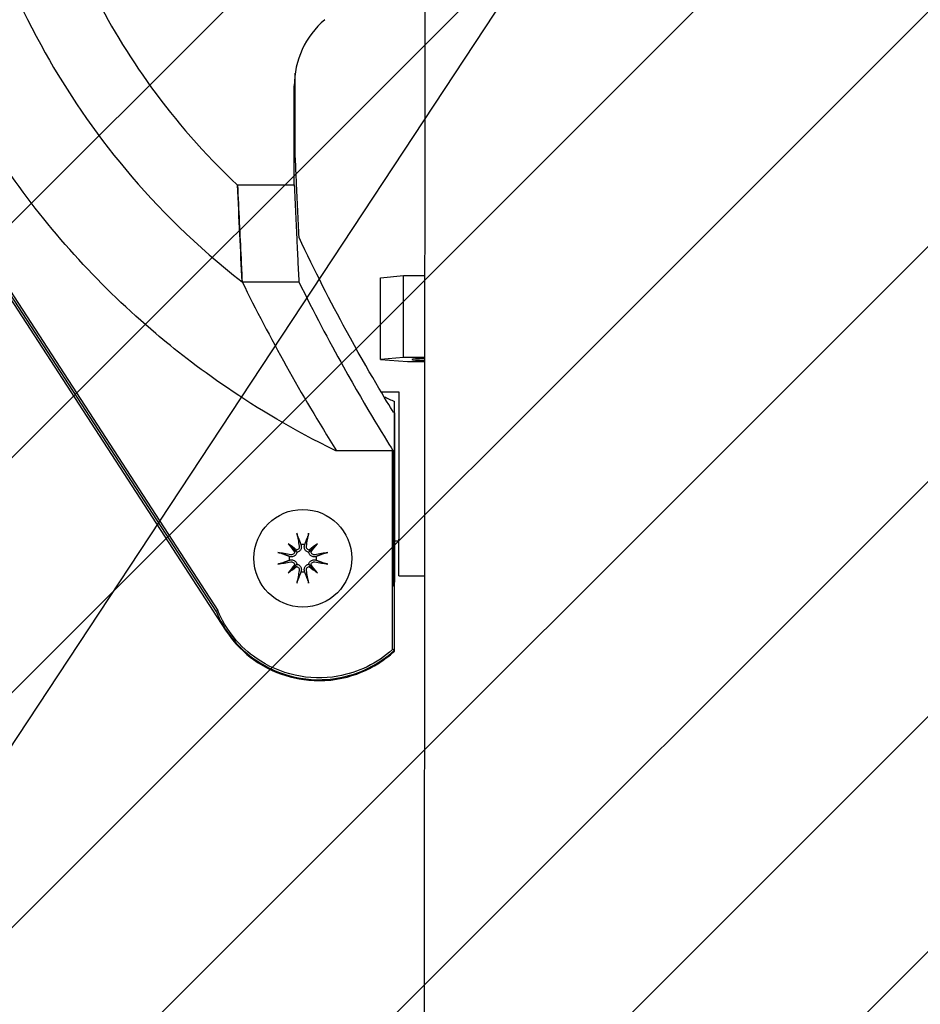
# Model space of a CAD drawing. Header units: millimetres. Extents: x 14 to 2347, y 26 to 1654.
# Tile 8 of 61: x 500 to 536, y 928 to 967. Entities that reach past the tile are written whole.
import ezdxf

# ---------------------------------------------------------------- set-up
doc = ezdxf.new("R2010")
doc.units = ezdxf.units.MM
doc.header["$LTSCALE"] = 4
for name, color, linetype, lineweight in [('可見邊線(ISO)', 7, 'Continuous', 30), ('標註(ISO)', 7, 'Continuous', 9), ('草圖幾何圖形(ISO)', 7, 'Continuous', 30)]:
    doc.layers.add(name, color=color, linetype=linetype, lineweight=lineweight)
doc.layers.add('填充線', color=7, linetype='Continuous', lineweight=9, true_color=0x1e1e47)
doc.styles.add('temp', font='txt')
doc.dimstyles.new('工研院N500', dxfattribs={"dimscale": 4, "dimtxt": 3, "dimasz": 2.5, "dimexe": 1, "dimexo": 1, "dimgap": 0.762, "dimtad": 1, "dimdec": 3, "dimrnd": 1e-08, "dimdsep": 46, "dimtxsty": 'temp', "dimcen": 0.09, "dimdle": 10, "dimclrd": 1, "dimclre": 1, "dimclrt": 7, "dimazin": 2, "dimtfac": 0.666667, "dimtdec": 3, "dimtmove": 0, "dimatfit": 3, "dimfxl": 1, "dimtolj": 1, "dimlwd": 15, "dimlwe": 15, "dimarcsym": 0})

# ---------------------------------------------------------------- blocks, each defined once
blk = doc.blocks.new('*D74')
at = {"layer": 'Defpoints', "color": 0, "linetype": 'Continuous', "transparency": 16777216}
for p in [(292.631, 1090.8), (528.152, 981.463), (528.152, 841.162), (421.12, 751.351)]:
    blk.add_point(p, dxfattribs=at)
at = {"layer": '標註(ISO)', "color": 1, "linetype": 'Continuous', "lineweight": 15, "transparency": 16777216}
for p, q in [((528.152, 985.463), (528.152, 1188.366)), ((418.056, 748.78), (262.178, 617.983))]:
    blk.add_line(p, q, dxfattribs=at)
blk.add_arc((528.152, 841.162), 343.204, 91.6695, 218.3305, dxfattribs=at)
at = {"layer": '標註(ISO)', "color": 1, "linetype": 'Continuous', "transparency": 16777216}
for points in [[(518.129, 1185.887), (518.177, 1182.554), (528.152, 1184.366)], [(260.219, 629.36), (257.635, 627.255), (265.242, 620.554)]]:
    blk.add_solid(points, dxfattribs=at)
at = {"layer": '標註(ISO)', "color": 7, "linetype": 'Continuous', "lineweight": 18, "transparency": 16777216, "insert": (196.505, 980.858), "char_height": 12, "attachment_point": 1, "rotation": 65, "style": 'temp'}
blk.add_mtext('\\A1;130°', dxfattribs=at)
blk = doc.blocks.new('*D75')
at = {"layer": 'Defpoints', "color": 0, "linetype": 'Continuous', "transparency": 16777216}
for p in [(528.152, 981.463), (870.28, 861.448), (528.152, 841.521), (635.613, 751.351)]:
    blk.add_point(p, dxfattribs=at)
at = {"layer": '標註(ISO)', "color": 1, "linetype": 'Continuous', "lineweight": 15, "transparency": 16777216}
for p, q in [((528.152, 985.463), (528.152, 1188.229)), ((638.677, 748.78), (793.746, 618.662))]:
    blk.add_line(p, q, dxfattribs=at)
blk.add_arc((528.152, 841.521), 342.708, 321.67191, 88.32809, dxfattribs=at)
at = {"layer": '標註(ISO)', "color": 1, "linetype": 'Continuous', "transparency": 16777216}
for points in [[(538.127, 1182.417), (538.175, 1185.75), (528.152, 1184.229)], [(798.289, 627.934), (795.705, 630.039), (790.682, 621.233)]]:
    blk.add_solid(points, dxfattribs=at)
at = {"layer": '標註(ISO)', "color": 7, "linetype": 'Continuous', "lineweight": 18, "transparency": 16777216, "insert": (847.895, 1005.573), "char_height": 12, "attachment_point": 1, "rotation": 295, "style": 'temp'}
blk.add_mtext('\\A1;130°', dxfattribs=at)
blk = doc.blocks.new('*D76')
at = {"layer": 'Defpoints', "color": 0, "linetype": 'Continuous', "transparency": 16777216}
for p in [(384.256, 1106.692), (528.152, 983.117), (528.152, 981.017), (526.996, 979.264)]:
    blk.add_point(p, dxfattribs=at)
at = {"layer": '標註(ISO)', "color": 1, "linetype": 'Continuous', "lineweight": 15, "transparency": 16777216}
blk.add_line((524.794, 975.924), (420.78, 818.179), dxfattribs=at)
blk.add_arc((528.152, 981.017), 191.051, 92.99933, 233.60067, dxfattribs=at)
at = {"layer": '標註(ISO)', "color": 1, "linetype": 'Continuous', "transparency": 16777216}
for points in [[(518.112, 1173.472), (518.199, 1170.14), (528.152, 1172.067)], [(415.734, 828.607), (413.827, 825.873), (422.982, 821.519)]]:
    blk.add_solid(points, dxfattribs=at)
at = {"layer": '標註(ISO)', "color": 7, "linetype": 'Continuous', "lineweight": 18, "transparency": 16777216, "insert": (323.589, 1021.666), "char_height": 12, "attachment_point": 1, "rotation": 73.3, "style": 'temp'}
blk.add_mtext('\\A1;146.6°', dxfattribs=at)
blk = doc.blocks.new('*D77')
at = {"layer": 'Defpoints', "color": 0, "linetype": 'Continuous', "transparency": 16777216}
for p in [(528.152, 983.766), (528.152, 981.666), (529.308, 979.913), (717.221, 955.991)]:
    blk.add_point(p, dxfattribs=at)
at = {"layer": '標註(ISO)', "color": 1, "linetype": 'Continuous', "lineweight": 15, "transparency": 16777216}
blk.add_line((531.51, 976.574), (635.388, 819.035), dxfattribs=at)
blk.add_arc((528.152, 981.666), 190.804, 306.4032, 86.9968, dxfattribs=at)
at = {"layer": '標註(ISO)', "color": 1, "linetype": 'Continuous', "transparency": 16777216}
for points in [[(538.105, 1170.543), (538.192, 1173.875), (528.152, 1172.471)], [(642.341, 826.729), (640.434, 829.463), (633.186, 822.374)]]:
    blk.add_solid(points, dxfattribs=at)
at = {"layer": '標註(ISO)', "color": 7, "linetype": 'Continuous', "lineweight": 18, "transparency": 16777216, "insert": (721.072, 1060.268), "char_height": 12, "attachment_point": 1, "rotation": 286.7, "style": 'temp'}
blk.add_mtext('\\A1;146.6°', dxfattribs=at)

msp = doc.modelspace()

# ---------------------------------------------------------------- hatches: boundary and pattern name
at = {"layer": '填充線'}
h = msp.add_hatch(dxfattribs=at)
h.set_pattern_fill('ANSI31', color=256, scale=53.34, style=0)
h.set_pattern_definition([(45, (-13.047, 389.5956), (-4.714634, 4.714634), [])])
edge = h.paths.add_edge_path()
edge.add_arc((421.12008, 751.35132), 140, 73.4166874, 220)
edge.add_arc((528.3663, 841.34159), 280, -40, 220, ccw=False)
edge.add_arc((635.61252, 751.35132), 140, 320, 466.5833126)
edge.add_arc((528.3663, 841.34159), 80.5, 33.2916563, 146.7083437)

# ---------------------------------------------------------------- linework, layer by layer
at = {"layer": '可見邊線(ISO)'}
for p, q in [((516.4663, 985.10498), (516.34211, 772.06982)), ((511.25964, 961.90212), (511.25964, 965.10887)), ((511.22298, 960.62789), (511.22298, 964.60362)), ((496.82393, 960.68698), (508.46571, 942.75809)), ((508.94798, 960.62789), (508.94798, 960.62303)), ((508.94798, 960.62789), (511.22298, 960.62789)), ((508.08464, 943.51715), (498.16851, 958.78836)), ((498.22878, 958.83017), (508.14984, 943.55138)), ((514.67882, 956.90339), (515.60562, 956.98798)), ((514.67882, 953.61704), (514.67882, 956.90339)), ((515.60562, 956.98798), (516.44991, 956.98985)), ((515.60562, 953.70163), (515.60562, 956.98798)), ((509.13128, 956.7423), (511.40628, 956.7423)), ((515.60562, 953.70163), (514.67882, 953.61704)), ((516.44799, 953.7035), (515.60562, 953.70163)), ((514.67882, 953.61704), (515.77049, 953.53694)), ((515.77049, 953.53694), (516.4479, 953.53844)), ((514.70764, 952.3246), (515.4163, 952.3246)), ((515.4163, 952.3246), (515.4163, 952.29474)), ((515.4163, 952.29474), (515.4163, 952.22481)), ((515.4163, 952.22481), (515.4163, 946.41159)), ((515.2413, 941.91257), (515.2413, 951.93794)), ((515.24128, 951.48051), (515.24128, 949.87318)), ((515.16796, 949.95564), (512.88487, 949.95564)), ((515.16796, 941.98245), (515.16796, 949.95564)), ((515.20425, 949.9319), (515.18276, 949.9319)), ((515.20425, 949.9319), (515.20425, 949.89745)), ((515.20425, 949.9319), (515.24091, 949.87318)), ((515.20425, 949.89745), (515.20425, 944.5238)), ((515.24091, 949.87318), (515.24091, 944.69174)), ((510.98186, 946.22603), (511.26025, 945.94764)), ((512.15074, 946.22603), (511.87235, 945.94764)), ((515.2413, 946.34159), (515.4163, 946.34159)), ((515.4163, 944.94159), (515.4163, 946.41159)), ((510.98186, 945.05715), (511.26025, 945.33554)), ((512.15074, 945.05715), (511.87235, 945.33554)), ((515.24091, 944.69174), (515.20425, 944.69513)), ((515.4163, 944.94159), (516.44289, 944.94159)), ((515.24128, 941.9501), (515.24128, 944.5194)), ((508.14984, 943.55138), (508.08464, 943.51715))]:
    msp.add_line(p, q, dxfattribs=at)
msp.add_circle((511.5663, 945.64159), 1.96, dxfattribs=at)
for centre, radius, start, end in [((514.72298, 964.60362), 3.5, 130.613609, 180.000037), ((528.36663, 981.34208), 32.20059, 235.467536, 235.46814), ((528.3663, 981.34159), 32.2, 245.132097, 245.945295), ((511.5663, 945.64159), 0.55006, 82.104465, 97.895535), ((511.5663, 945.64159), 0.55006, 172.104465, 187.895535), ((511.5663, 945.64159), 0.55006, 352.104465, 7.895535), ((511.5663, 945.64159), 0.55006, 262.104465, 277.895535)]:
    msp.add_arc(centre, radius, start, end, dxfattribs=at)
for centre, major_axis, ratio, start_param, end_param in [((584.64427, 945.71181), (77.49171, -44.56821), 0.51655788, 3.79540775, 3.90969506), ((516.6973, 953.62153), (-0.7546, 0), 0.04710645, 5.04913289, 7.5171828), ((523.5173, 950.21308), (14.36496, -20.5614), 0.28350345, 4.52913612, 4.5319122), ((511.81418, 945.68979), (0.66635, -3.42662), 0.08715574, 4.41332035, 4.56725609), ((511.31842, 945.68979), (0.66635, 3.42662), 0.08715574, 4.85752187, 5.01145761), ((511.95675, 945.96559), (-2.21069, 2.6641), 0.17364818, 1.33077346, 1.45285674), ((511.2423, 945.25114), (2.6641, -2.21069), 0.17364818, 1.68873592, 1.81081919), ((511.89029, 945.25114), (2.6641, 2.21069), 0.17364818, 1.33077346, 1.45285674), ((511.17585, 945.96559), (-2.21069, -2.6641), 0.17364818, 1.68873592, 1.81081919), ((511.51809, 945.39371), (-3.42662, 0.66635), 0.08715574, 4.85752187, 5.01145761), ((511.15063, 945.9546), (-0.09079, -0.07534), 0.86822375, 1.8313258, 2.31493563), ((511.25328, 946.05725), (-0.07534, -0.09079), 0.86822375, 0.82665702, 1.31026685), ((511.87931, 946.05725), (-0.07534, 0.09079), 0.86822375, 1.8313258, 2.31493563), ((511.98196, 945.9546), (-0.09079, 0.07534), 0.86822375, 0.82665702, 1.31026685), ((511.6145, 945.39371), (-3.42662, -0.66635), 0.08715574, 4.41332035, 4.56725609), ((511.51809, 945.88947), (3.42662, 0.66635), 0.08715574, 4.41332035, 4.56725609), ((511.95675, 945.31759), (2.21069, 2.6641), 0.17364818, 1.68873592, 1.81081919), ((511.15063, 945.32858), (0.09079, -0.07534), 0.86822375, 0.82665702, 1.31026685), ((511.98196, 945.32858), (0.09079, 0.07534), 0.86822375, 1.8313258, 2.31493563), ((511.17585, 945.31759), (2.21069, -2.6641), 0.17364818, 1.33077346, 1.45285674), ((511.6145, 945.88947), (3.42662, -0.66635), 0.08715574, 4.85752187, 5.01145761), ((511.2423, 946.03204), (-2.6641, -2.21069), 0.17364818, 1.33077346, 1.45285674), ((511.25328, 945.22592), (0.07534, -0.09079), 0.86822375, 1.8313258, 2.31493563), ((511.81418, 945.59339), (-0.66635, -3.42662), 0.08715574, 4.85752187, 5.01145761), ((511.31842, 945.59339), (-0.66635, 3.42662), 0.08715574, 4.41332035, 4.56725609), ((511.87931, 945.22592), (0.07534, 0.09079), 0.86822375, 0.82665702, 1.31026685), ((511.89029, 946.03204), (-2.6641, 2.21069), 0.17364818, 1.68873592, 1.81081919)]:
    msp.add_ellipse(centre, major_axis=major_axis, ratio=ratio, start_param=start_param, end_param=end_param, dxfattribs=at)
for points, knots in [([(500.20664, 977.78486), (500.42036, 976.16195), (500.76974, 974.57138), (501.75055, 971.43785), (502.37219, 969.91184), (504.39615, 965.9175), (506.2463, 963.14077), (508.94798, 960.62303)], [-3.4197044, -3.4197044, -3.4197044, -3.4197044, -2.49538572, -2.49538572, -1.58270894, -1.58270894, -0.000001, -0.000001, -0.000001, -0.000001]), ([(497.38754, 977.4137), (497.6553, 975.39981), (498.11885, 973.41206), (499.41076, 969.55935), (500.23832, 967.69455), (502.97096, 962.84242), (505.46464, 959.58425), (509.13128, 956.7423)], [-4.27130356, -4.27130356, -4.27130356, -4.27130356, -3.12865502, -3.12865502, -1.9881717, -1.9881717, -0.00000098, -0.00000098, -0.00000098, -0.00000098]), ([(512.88487, 949.95564), (509.48905, 951.62245), (507.09774, 953.45312), (503.47784, 956.51212), (501.5381, 958.63082), (498.20256, 963.34951), (496.83068, 965.90495), (494.72993, 971.26089), (493.99888, 974.06654), (493.62341, 976.91805)], [-4.518536, -4.518536, -4.518536, -4.518536, -3.7091328, -3.7091328, -2.46553696, -2.46553696, -1.23262817, -1.23262817, -0.000001, -0.000001, -0.000001, -0.000001]), ([(511.41398, 958.52258), (511.39646, 958.89175), (511.37898, 959.26403), (511.36156, 959.64001), (511.34445, 960.00911), (511.3274, 960.38179), (511.31041, 960.75859), (511.3001, 960.98745), (511.2898, 961.21776), (511.27953, 961.44981), (511.27289, 961.59986), (511.26626, 961.75064), (511.25964, 961.90212)], [0, 0, 0, 0, 0.33743513, 0.33743513, 0.33743513, 0.66869135, 0.66869135, 0.66869135, 0.86989389, 0.86989389, 0.86989389, 1, 1, 1, 1]), ([(508.94798, 960.62789), (508.9935, 959.61954), (509.05463, 958.31688), (509.11616, 957.05098), (509.13128, 956.7423)], [0, 0, 0, 0, 0.75414315, 1, 1, 1, 1]), ([(509.13128, 956.7423), (509.10106, 957.35922), (509.06978, 958.00728), (509.00872, 959.29759), (508.97814, 959.95644), (508.94798, 960.62303)], [0.00000094, 0.00000094, 0.00000094, 0.00000094, 0.56097221, 0.56097221, 1.12017856, 1.12017856, 1.12017856, 1.12017856]), ([(511.22298, 960.62789), (511.24032, 960.24387), (511.25772, 959.86405), (511.27517, 959.48792), (511.29263, 959.11179), (511.31014, 958.73933), (511.32769, 958.37006), (511.33875, 958.13736), (511.34983, 957.90596), (511.36093, 957.67566), (511.37602, 957.36254), (511.39114, 957.05143), (511.40628, 956.7423)], [0, 0, 0, 0, 0.2867828, 0.2867828, 0.2867828, 0.57356343, 0.57356343, 0.57356343, 0.7542871, 0.7542871, 0.7542871, 1, 1, 1, 1]), ([(515.20462, 951.49933), (514.95746, 951.90431), (514.19726, 953.14992), (512.68468, 955.92565), (512.04057, 957.18148), (511.41398, 958.52258)], [-24.89313956, -24.89313956, -24.89313956, -24.89313956, -10.27471719, -10.27471719, 0, 0, 0, 0]), ([(511.40628, 956.7423), (512.00056, 955.52975), (512.60603, 954.38535), (514.14369, 951.63113), (514.94022, 950.35537), (515.24128, 949.87318)], [-8.04149239, -8.04149239, -8.04149239, -8.04149239, -4.93333315, -4.93333315, -0.000001, -0.000001, -0.000001, -0.000001]), ([(515.24128, 951.48051), (515.23517, 951.48364), (515.22906, 951.48678), (515.21684, 951.49305), (515.21073, 951.49619), (515.20462, 951.49933)], [-0.200096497, -0.200096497, -0.200096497, -0.200096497, -0.100044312, -0.100044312, -0.000001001, -0.000001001, -0.000001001, -0.000001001]), ([(511.3589, 946.53074), (511.35722, 946.53511), (511.35514, 946.54158), (511.35085, 946.55651), (511.34787, 946.56816), (511.34283, 946.58986), (511.33988, 946.60373), (511.33584, 946.62451), (511.33399, 946.63472), (511.33246, 946.64388)], [0.0475683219, 0.0475683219, 0.0475683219, 0.0475683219, 0.0518037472, 0.0518037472, 0.0569688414, 0.0569688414, 0.0621348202, 0.0621348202, 0.0660399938, 0.0660399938, 0.0660399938, 0.0660399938]), ([(511.80014, 946.64388), (511.79861, 946.63472), (511.79676, 946.62451), (511.79272, 946.60373), (511.78977, 946.58986), (511.78472, 946.56816), (511.78174, 946.55651), (511.77746, 946.54158), (511.77538, 946.53511), (511.7737, 946.53074)], [0.0168342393, 0.0168342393, 0.0168342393, 0.0168342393, 0.0207394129, 0.0207394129, 0.0259053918, 0.0259053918, 0.0310704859, 0.0310704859, 0.0353059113, 0.0353059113, 0.0353059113, 0.0353059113]), ([(511.50123, 946.14325), (511.50316, 946.13532), (511.50461, 946.12737), (511.50812, 946.09973), (511.50795, 946.0779), (511.5007, 946.03497), (511.49363, 946.01386), (511.47612, 945.97936), (511.46508, 945.96286), (511.43797, 945.93338), (511.42188, 945.9204), (511.3889, 945.90067), (511.36986, 945.89263), (511.34201, 945.88549), (511.33348, 945.88388), (511.32508, 945.88281)], [0.1207276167, 0.1207276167, 0.1207276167, 0.1207276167, 0.1245879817, 0.1245879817, 0.1342557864, 0.1342557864, 0.1439235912, 0.1439235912, 0.152159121, 0.152159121, 0.1603946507, 0.1603946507, 0.1686301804, 0.1686301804, 0.1722209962, 0.1722209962, 0.1722209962, 0.1722209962]), ([(511.80752, 945.88281), (511.79911, 945.88388), (511.79059, 945.88549), (511.76274, 945.89263), (511.74369, 945.90067), (511.71071, 945.9204), (511.69463, 945.93338), (511.66752, 945.96286), (511.65648, 945.97936), (511.63897, 946.01386), (511.63189, 946.03497), (511.62464, 946.0779), (511.62448, 946.09973), (511.62698, 946.11948), (511.62799, 946.12737), (511.62944, 946.13532), (511.63137, 946.14325)], [-0.0476330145, -0.0476330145, -0.0476330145, -0.0476330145, -0.0440421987, -0.0440421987, -0.035806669, -0.035806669, -0.0275711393, -0.0275711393, -0.0193356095, -0.0193356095, -0.0096678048, -0.0096678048, 0, 0, 0, 0.003860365, 0.003860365, 0.003860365, 0.003860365]), ([(510.56401, 945.87543), (510.57317, 945.8739), (510.58338, 945.87205), (510.60415, 945.86801), (510.61803, 945.86506), (510.63973, 945.86002), (510.65138, 945.85703), (510.66631, 945.85275), (510.67278, 945.85067), (510.67715, 945.84899)], [0.0168342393, 0.0168342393, 0.0168342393, 0.0168342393, 0.0207394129, 0.0207394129, 0.0259053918, 0.0259053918, 0.0310704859, 0.0310704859, 0.0353059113, 0.0353059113, 0.0353059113, 0.0353059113]), ([(511.32508, 945.88281), (511.32401, 945.87441), (511.3224, 945.86588), (511.31525, 945.83803), (511.30722, 945.81899), (511.28749, 945.786), (511.27451, 945.76992), (511.24503, 945.74281), (511.22852, 945.73177), (511.19403, 945.71426), (511.17292, 945.70719), (511.12999, 945.69993), (511.10816, 945.69977), (511.0884, 945.70228), (511.08051, 945.70328), (511.07256, 945.70473), (511.06464, 945.70666)], [-0.0476330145, -0.0476330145, -0.0476330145, -0.0476330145, -0.0440421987, -0.0440421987, -0.035806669, -0.035806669, -0.0275711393, -0.0275711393, -0.0193356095, -0.0193356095, -0.0096678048, -0.0096678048, 0, 0, 0, 0.003860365, 0.003860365, 0.003860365, 0.003860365]), ([(511.23722, 945.89785), (511.23559, 945.88718), (511.23262, 945.87645), (511.22155, 945.84994), (511.21135, 945.83501), (511.18781, 945.81132), (511.17288, 945.801), (511.14022, 945.78717), (511.12248, 945.78367), (511.09742, 945.78332), (511.08869, 945.78401), (511.07999, 945.78559)], [0.0172141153, 0.0172141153, 0.0172141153, 0.0172141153, 0.0216673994, 0.0216673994, 0.0288082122, 0.0288082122, 0.0359902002, 0.0359902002, 0.0431721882, 0.0431721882, 0.046823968, 0.046823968, 0.046823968, 0.046823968]), ([(511.26025, 945.94764), (511.26471, 945.94318), (511.26878, 945.93911), (511.29249, 945.9154), (511.30873, 945.89915), (511.32472, 945.88317), (511.3249, 945.88299), (511.32508, 945.88281)], [-2.828207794, -2.828207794, -2.828207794, -2.828207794, -2.812267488, -2.812267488, -2.724384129, -2.724384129, -2.723378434, -2.723378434, -2.723378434, -2.723378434]), ([(511.4223, 946.1279), (511.42528, 946.11144), (511.42522, 946.09324), (511.41778, 946.05832), (511.4104, 946.04161), (511.39147, 946.01398), (511.37872, 946.00116), (511.34918, 945.98166), (511.33238, 945.97498), (511.31407, 945.97133), (511.31207, 945.97098), (511.31004, 945.97067)], [0, 0, 0, 0, 0.0072458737, 0.0072458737, 0.0144917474, 0.0144917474, 0.0216328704, 0.0216328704, 0.0287739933, 0.0287739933, 0.0296410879, 0.0296410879, 0.0296410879, 0.0296410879]), ([(511.82255, 945.97067), (511.81189, 945.97229), (511.80116, 945.97527), (511.77465, 945.98633), (511.75972, 945.99654), (511.73603, 946.02008), (511.72571, 946.03501), (511.71188, 946.06767), (511.70838, 946.08541), (511.70803, 946.11046), (511.70872, 946.1192), (511.7103, 946.1279)], [0.0172141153, 0.0172141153, 0.0172141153, 0.0172141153, 0.0216673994, 0.0216673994, 0.0288082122, 0.0288082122, 0.0359902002, 0.0359902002, 0.0431721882, 0.0431721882, 0.046823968, 0.046823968, 0.046823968, 0.046823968]), ([(511.87235, 945.94764), (511.86789, 945.94318), (511.86382, 945.93911), (511.84011, 945.9154), (511.82386, 945.89915), (511.80788, 945.88317), (511.8077, 945.88299), (511.80752, 945.88281)], [-2.828207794, -2.828207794, -2.828207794, -2.828207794, -2.812267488, -2.812267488, -2.724384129, -2.724384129, -2.723378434, -2.723378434, -2.723378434, -2.723378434]), ([(512.06796, 945.70666), (512.06003, 945.70473), (512.05208, 945.70328), (512.02443, 945.69977), (512.00261, 945.69993), (511.95968, 945.70719), (511.93857, 945.71426), (511.90407, 945.73177), (511.88757, 945.74281), (511.85809, 945.76992), (511.84511, 945.786), (511.82538, 945.81899), (511.81734, 945.83803), (511.8102, 945.86588), (511.80859, 945.87441), (511.80752, 945.88281)], [0.1207276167, 0.1207276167, 0.1207276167, 0.1207276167, 0.1245879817, 0.1245879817, 0.1342557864, 0.1342557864, 0.1439235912, 0.1439235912, 0.152159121, 0.152159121, 0.1603946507, 0.1603946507, 0.1686301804, 0.1686301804, 0.1722209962, 0.1722209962, 0.1722209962, 0.1722209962]), ([(512.05261, 945.78559), (512.03614, 945.7826), (512.01795, 945.78267), (511.98303, 945.79011), (511.96632, 945.79748), (511.93868, 945.81642), (511.92587, 945.82917), (511.90637, 945.85871), (511.89968, 945.87551), (511.89604, 945.89381), (511.89569, 945.89582), (511.89538, 945.89785)], [0, 0, 0, 0, 0.0072458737, 0.0072458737, 0.0144917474, 0.0144917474, 0.0216328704, 0.0216328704, 0.0287739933, 0.0287739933, 0.0296410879, 0.0296410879, 0.0296410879, 0.0296410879]), ([(512.45545, 945.84899), (512.45982, 945.85067), (512.46629, 945.85275), (512.48122, 945.85703), (512.49287, 945.86002), (512.51457, 945.86506), (512.52844, 945.86801), (512.54922, 945.87205), (512.55943, 945.8739), (512.56859, 945.87543)], [0.0475683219, 0.0475683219, 0.0475683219, 0.0475683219, 0.0518037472, 0.0518037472, 0.0569688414, 0.0569688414, 0.0621348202, 0.0621348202, 0.0660399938, 0.0660399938, 0.0660399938, 0.0660399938]), ([(510.67715, 945.43419), (510.67278, 945.43251), (510.66631, 945.43043), (510.65138, 945.42614), (510.63973, 945.42316), (510.61803, 945.41812), (510.60415, 945.41517), (510.58338, 945.41113), (510.57317, 945.40928), (510.56401, 945.40775)], [0.0475683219, 0.0475683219, 0.0475683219, 0.0475683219, 0.0518037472, 0.0518037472, 0.0569688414, 0.0569688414, 0.0621348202, 0.0621348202, 0.0660399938, 0.0660399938, 0.0660399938, 0.0660399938]), ([(511.06464, 945.57652), (511.07256, 945.57845), (511.08051, 945.5799), (511.10816, 945.58341), (511.12999, 945.58325), (511.17292, 945.57599), (511.19403, 945.56892), (511.22852, 945.55141), (511.24503, 945.54037), (511.27451, 945.51326), (511.28749, 945.49717), (511.30722, 945.46419), (511.31525, 945.44515), (511.3224, 945.4173), (511.32401, 945.40877), (511.32508, 945.40037)], [0.1207276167, 0.1207276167, 0.1207276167, 0.1207276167, 0.1245879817, 0.1245879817, 0.1342557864, 0.1342557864, 0.1439235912, 0.1439235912, 0.152159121, 0.152159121, 0.1603946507, 0.1603946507, 0.1686301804, 0.1686301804, 0.1722209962, 0.1722209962, 0.1722209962, 0.1722209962]), ([(511.07999, 945.49759), (511.09645, 945.50058), (511.11465, 945.50051), (511.14956, 945.49307), (511.16628, 945.4857), (511.19391, 945.46676), (511.20673, 945.45401), (511.22623, 945.42447), (511.23291, 945.40767), (511.23656, 945.38937), (511.23691, 945.38736), (511.23722, 945.38533)], [0, 0, 0, 0, 0.0072458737, 0.0072458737, 0.0144917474, 0.0144917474, 0.0216328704, 0.0216328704, 0.0287739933, 0.0287739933, 0.0296410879, 0.0296410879, 0.0296410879, 0.0296410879]), ([(511.26025, 945.33554), (511.26471, 945.34), (511.26878, 945.34407), (511.29249, 945.36778), (511.30873, 945.38402), (511.32472, 945.40001), (511.3249, 945.40019), (511.32508, 945.40037)], [-2.828207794, -2.828207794, -2.828207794, -2.828207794, -2.812267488, -2.812267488, -2.724384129, -2.724384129, -2.723378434, -2.723378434, -2.723378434, -2.723378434]), ([(511.32508, 945.40037), (511.33348, 945.3993), (511.34201, 945.39769), (511.36986, 945.39054), (511.3889, 945.38251), (511.42188, 945.36278), (511.43797, 945.3498), (511.46508, 945.32032), (511.47612, 945.30382), (511.49363, 945.26932), (511.5007, 945.24821), (511.50795, 945.20528), (511.50812, 945.18345), (511.50561, 945.16369), (511.50461, 945.1558), (511.50316, 945.14786), (511.50123, 945.13993)], [-0.0476330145, -0.0476330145, -0.0476330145, -0.0476330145, -0.0440421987, -0.0440421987, -0.035806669, -0.035806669, -0.0275711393, -0.0275711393, -0.0193356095, -0.0193356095, -0.0096678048, -0.0096678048, 0, 0, 0, 0.003860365, 0.003860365, 0.003860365, 0.003860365]), ([(511.63137, 945.13993), (511.62944, 945.14786), (511.62799, 945.1558), (511.62448, 945.18345), (511.62464, 945.20528), (511.63189, 945.24821), (511.63897, 945.26932), (511.65648, 945.30382), (511.66752, 945.32032), (511.69463, 945.3498), (511.71071, 945.36278), (511.74369, 945.38251), (511.76274, 945.39054), (511.79059, 945.39769), (511.79911, 945.3993), (511.80752, 945.40037)], [0.1207276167, 0.1207276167, 0.1207276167, 0.1207276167, 0.1245879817, 0.1245879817, 0.1342557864, 0.1342557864, 0.1439235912, 0.1439235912, 0.152159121, 0.152159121, 0.1603946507, 0.1603946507, 0.1686301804, 0.1686301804, 0.1722209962, 0.1722209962, 0.1722209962, 0.1722209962]), ([(511.80752, 945.40037), (511.80859, 945.40877), (511.8102, 945.4173), (511.81734, 945.44515), (511.82538, 945.46419), (511.84511, 945.49717), (511.85809, 945.51326), (511.88757, 945.54037), (511.90407, 945.55141), (511.93857, 945.56892), (511.95968, 945.57599), (512.00261, 945.58325), (512.02443, 945.58341), (512.04419, 945.5809), (512.05208, 945.5799), (512.06003, 945.57845), (512.06796, 945.57652)], [-0.0476330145, -0.0476330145, -0.0476330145, -0.0476330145, -0.0440421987, -0.0440421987, -0.035806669, -0.035806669, -0.0275711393, -0.0275711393, -0.0193356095, -0.0193356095, -0.0096678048, -0.0096678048, 0, 0, 0, 0.003860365, 0.003860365, 0.003860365, 0.003860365]), ([(511.87235, 945.33554), (511.86789, 945.34), (511.86382, 945.34407), (511.84011, 945.36778), (511.82386, 945.38402), (511.80788, 945.40001), (511.8077, 945.40019), (511.80752, 945.40037)], [-2.828207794, -2.828207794, -2.828207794, -2.828207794, -2.812267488, -2.812267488, -2.724384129, -2.724384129, -2.723378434, -2.723378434, -2.723378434, -2.723378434]), ([(511.89538, 945.38533), (511.897, 945.396), (511.89998, 945.40672), (511.91104, 945.43324), (511.92125, 945.44817), (511.94479, 945.47186), (511.95971, 945.48218), (511.99238, 945.49601), (512.01011, 945.49951), (512.03517, 945.49986), (512.04391, 945.49917), (512.05261, 945.49759)], [0.0172141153, 0.0172141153, 0.0172141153, 0.0172141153, 0.0216673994, 0.0216673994, 0.0288082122, 0.0288082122, 0.0359902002, 0.0359902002, 0.0431721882, 0.0431721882, 0.046823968, 0.046823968, 0.046823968, 0.046823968]), ([(512.56859, 945.40775), (512.55943, 945.40928), (512.54922, 945.41113), (512.52844, 945.41517), (512.51457, 945.41812), (512.49287, 945.42316), (512.48122, 945.42614), (512.46629, 945.43043), (512.45982, 945.43251), (512.45545, 945.43419)], [0.0168342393, 0.0168342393, 0.0168342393, 0.0168342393, 0.0207394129, 0.0207394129, 0.0259053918, 0.0259053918, 0.0310704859, 0.0310704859, 0.0353059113, 0.0353059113, 0.0353059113, 0.0353059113]), ([(511.31004, 945.31251), (511.32071, 945.31089), (511.33143, 945.30791), (511.35795, 945.29685), (511.37288, 945.28664), (511.39657, 945.2631), (511.40689, 945.24817), (511.42072, 945.21551), (511.42422, 945.19777), (511.42456, 945.17272), (511.42388, 945.16398), (511.4223, 945.15528)], [0.0172141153, 0.0172141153, 0.0172141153, 0.0172141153, 0.0216673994, 0.0216673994, 0.0288082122, 0.0288082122, 0.0359902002, 0.0359902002, 0.0431721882, 0.0431721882, 0.046823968, 0.046823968, 0.046823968, 0.046823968]), ([(511.7103, 945.15528), (511.70731, 945.17174), (511.70737, 945.18994), (511.71481, 945.22486), (511.72219, 945.24157), (511.74113, 945.2692), (511.75388, 945.28202), (511.78342, 945.30152), (511.80022, 945.3082), (511.81852, 945.31185), (511.82053, 945.3122), (511.82255, 945.31251)], [0, 0, 0, 0, 0.0072458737, 0.0072458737, 0.0144917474, 0.0144917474, 0.0216328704, 0.0216328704, 0.0287739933, 0.0287739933, 0.0296410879, 0.0296410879, 0.0296410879, 0.0296410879]), ([(511.33246, 944.6393), (511.33399, 944.64846), (511.33584, 944.65867), (511.33988, 944.67944), (511.34283, 944.69332), (511.34787, 944.71502), (511.35085, 944.72667), (511.35514, 944.7416), (511.35722, 944.74807), (511.3589, 944.75244)], [0.0168342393, 0.0168342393, 0.0168342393, 0.0168342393, 0.0207394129, 0.0207394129, 0.0259053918, 0.0259053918, 0.0310704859, 0.0310704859, 0.0353059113, 0.0353059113, 0.0353059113, 0.0353059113]), ([(511.7737, 944.75244), (511.77538, 944.74807), (511.77746, 944.7416), (511.78174, 944.72667), (511.78472, 944.71502), (511.78977, 944.69332), (511.79272, 944.67944), (511.79676, 944.65867), (511.79861, 944.64846), (511.80014, 944.6393)], [0.0475683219, 0.0475683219, 0.0475683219, 0.0475683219, 0.0518037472, 0.0518037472, 0.0569688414, 0.0569688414, 0.0621348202, 0.0621348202, 0.0660399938, 0.0660399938, 0.0660399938, 0.0660399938]), ([(508.08464, 943.51715), (508.14305, 943.37764), (508.33391, 942.92177), (509.0376, 942.04836), (509.36772, 941.76884), (510.14557, 941.23268), (510.68464, 940.99794), (511.82571, 940.74661), (512.41629, 940.73505), (513.41021, 940.91243), (513.81466, 941.04558), (514.57527, 941.4212), (514.92806, 941.66257), (515.24128, 941.9501)], [-1.22072595, -1.22072595, -1.22072595, -1.22072595, -1.0194046, -1.0194046, -0.86386401, -0.86386401, -0.61499921, -0.61499921, -0.36366508, -0.36366508, -0.1822192, -0.1822192, -0.000001, -0.000001, -0.000001, -0.000001]), ([(515.16796, 941.98245), (514.86019, 941.70401), (514.51442, 941.47053), (513.77001, 941.10765), (513.37466, 940.97932), (512.39941, 940.80841), (511.81823, 940.82158), (510.69631, 941.07228), (510.16669, 941.30485), (509.40343, 941.83465), (509.08075, 942.1098), (508.39534, 942.96489), (508.2093, 943.40932), (508.14984, 943.55138)], [0.000001, 0.000001, 0.000001, 0.000001, 0.17787304, 0.17787304, 0.35502231, 0.35502231, 0.60228696, 0.60228696, 0.84715464, 0.84715464, 0.99999073, 0.99999073, 1.19696065, 1.19696065, 1.19696065, 1.19696065]), ([(508.46425, 942.75714), (508.83424, 942.19033), (509.25489, 941.82005), (510.0903, 941.21709), (510.60322, 941.00349), (511.51179, 940.76128), (512.06267, 940.68945), (513.30211, 940.82207), (513.82656, 941.0074), (514.24443, 941.22032)], [-0.744130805, -0.744130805, -0.744130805, -0.744130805, -0.607764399, -0.607764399, -0.403133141, -0.403133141, -0.200996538, -0.200996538, -0.000001, -0.000001, -0.000001, -0.000001]), ([(514.24443, 941.22032), (514.42819, 941.31395), (514.60571, 941.42034), (515.02062, 941.70974), (515.18651, 941.86221), (515.2413, 941.91257)], [-0.0538467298, -0.0538467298, -0.0538467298, -0.0538467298, -0.0318904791, -0.0318904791, -0.0000009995, -0.0000009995, -0.0000009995, -0.0000009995]), ([(515.24128, 941.9501), (515.22906, 941.95546), (515.21684, 941.96084), (515.20462, 941.96623), (515.1924, 941.97163), (515.18018, 941.97703), (515.16796, 941.98245)], [0, 0, 0, 0, 0.5, 0.5, 0.5, 1, 1, 1, 1])]:
    msp.add_open_spline(points, degree=3, knots=knots, dxfattribs=at)
for points in [[(515.24128, 949.87318), (515.24116, 949.87318), (515.24104, 949.87318), (515.24091, 949.87318)], [(515.24091, 944.69174), (515.23093, 944.6354), (515.21938, 944.57931), (515.20629, 944.52356)], [(515.24128, 944.5194), (515.22894, 944.52085), (515.21659, 944.52232), (515.20425, 944.5238)]]:
    msp.add_open_spline(points, degree=3, dxfattribs=at)
for points, weights in [([(511.3589, 946.53074), (511.44092, 946.31722), (511.49074, 946.18643)], [1.00480921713, 1.03376991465, 1]), ([(511.49074, 946.18643), (511.4962, 946.16394), (511.50123, 946.14325)], [1, 1.03935638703, 1.0783666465]), ([(511.63137, 946.14325), (511.63639, 946.16394), (511.64186, 946.18643)], [1.07836664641, 1.03935638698, 1]), ([(511.64186, 946.18643), (511.69167, 946.31722), (511.7737, 946.53074)], [1, 1.03376991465, 1.00480921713]), ([(511.02145, 945.71715), (510.89067, 945.76697), (510.67715, 945.84899)], [1, 1.03376991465, 1.00480921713]), ([(512.45545, 945.84899), (512.24193, 945.76697), (512.11114, 945.71715)], [1.00480921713, 1.03376991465, 1]), ([(510.67715, 945.43419), (510.89067, 945.51621), (511.02145, 945.56603)], [1.00480921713, 1.03376991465, 1]), ([(511.06464, 945.70666), (511.04395, 945.71168), (511.02145, 945.71715)], [1.07836664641, 1.03935638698, 1]), ([(511.02145, 945.56603), (511.04395, 945.57149), (511.06464, 945.57652)], [1, 1.03935638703, 1.0783666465]), ([(512.11114, 945.71715), (512.08865, 945.71168), (512.06796, 945.70666)], [1, 1.03935638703, 1.0783666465]), ([(512.06796, 945.57652), (512.08865, 945.57149), (512.11114, 945.56603)], [1.07836664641, 1.03935638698, 1]), ([(512.11114, 945.56603), (512.24193, 945.51621), (512.45545, 945.43419)], [1, 1.03376991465, 1.00480921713]), ([(511.49074, 945.09675), (511.44092, 944.96596), (511.3589, 944.75244)], [1, 1.03376991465, 1.00480921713]), ([(511.50123, 945.13993), (511.4962, 945.11924), (511.49074, 945.09675)], [1.07836664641, 1.03935638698, 1]), ([(511.64186, 945.09675), (511.63639, 945.11924), (511.63137, 945.13993)], [1, 1.03935638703, 1.0783666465]), ([(511.7737, 944.75244), (511.69167, 944.96596), (511.64186, 945.09675)], [1.00480921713, 1.03376991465, 1])]:
    msp.add_rational_spline(points, weights, degree=2, dxfattribs=at)
at = {"layer": '草圖幾何圖形(ISO)'}
msp.add_line((528.3663, 981.34159), (451.29899, 864.46289), dxfattribs=at)
msp.add_arc((528.3663, 841.34159), 280, 320, 220, dxfattribs=at)

# ---------------------------------------------------------------- dimensions: what is measured, and where the dimension line sits
at = {"layer": '標註(ISO)', "color": 1, "linetype": 'Continuous', "lineweight": 18, "true_color": 0xff0000}
for base, center, p1, p2, override, picture, middle in [((292.63098, 1090.79962), (528.15208, 841.16184), (528.15208, 981.46331), (421.12008, 751.35132), {"dimgap": 0.762, "dimadec": 2, "dimtol": 0, "dimlim": 0, "dimtp": 0, "dimtm": 0, "dimtdec": 3}, '*D74', (217.10333, 986.20625)), ((870.28014, 861.44803), (528.15208, 841.52134), (635.61252, 751.35132), (528.15208, 981.46331), {"dimgap": 0.762, "dimadec": 2, "dimtol": 0, "dimlim": 0, "dimtp": 0, "dimtm": 0, "dimtdec": 3}, '*D75', (838.75089, 986.35594)), ((717.22101, 955.99133), (528.15208, 981.66647), (529.30809, 979.91329), (528.15208, 983.76647), {"dimgap": 0.762, "dimse2": 1, "dimadec": 2, "dimtol": 0, "dimlim": 0, "dimtp": 0, "dimtm": 0, "dimtdec": 3}, '*D77', (710.90871, 1036.49608)), ((384.25642, 1106.69239), (528.15208, 981.01671), (528.15208, 983.11671), (526.99607, 979.26353), {"dimgap": 0.762, "dimse1": 1, "dimadec": 2, "dimtol": 0, "dimlim": 0, "dimtp": 0, "dimtm": 0, "dimtdec": 3}, '*D76', (345.15951, 1035.91712))]:
    dim = msp.add_angular_dim_3p(base=base, center=center, p1=p1, p2=p2, dimstyle='工研院N500', override=override, dxfattribs=at)
    dim.commit()
    dim.dimension.update_dxf_attribs({"geometry": picture, "text_midpoint": middle, "dimtype": 165})

doc.saveas('drawing.dxf')
